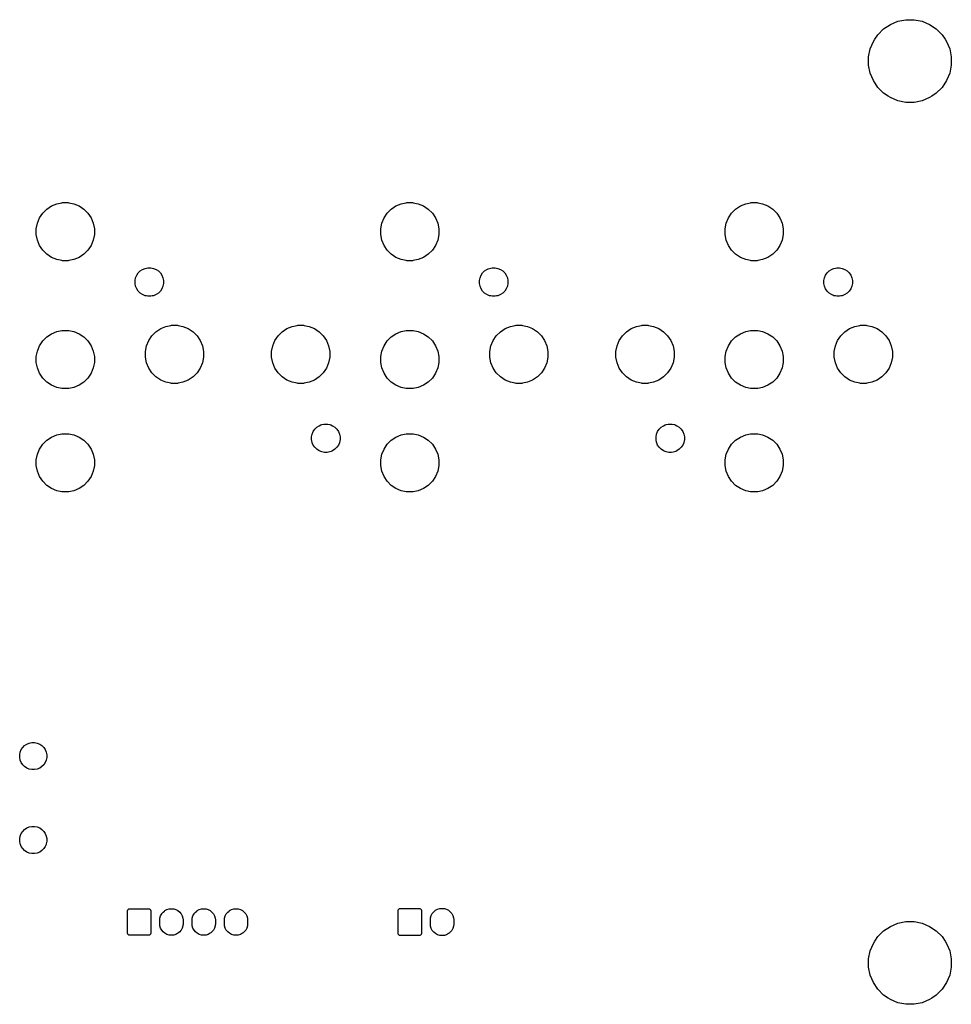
# Model space of a CAD drawing. Extents: x 0 to 140, y -76 to 0.
# Tile 3 of 3: x 68 to 140, y -76 to 0. Entities that reach past the tile are written whole.
import ezdxf

# ---------------------------------------------------------------- set-up
doc = ezdxf.new("R2010")
doc.units = 0
doc.header["$MEASUREMENT"] = 0
doc.layers.add('BLACK', color=7, linetype='CONTINUOUS')

msp = doc.modelspace()

# ---------------------------------------------------------------- linework, layer by layer
at = {"layer": 'BLACK', "linetype": 'CONTINUOUS'}
for p, q in [((135.592, -0.09797), (136.21, 0.025)), ((136.21, 0.025), (136.84, 0.025)), ((136.84, 0.025), (137.458, -0.09797)), ((134.039, -1.13512), (134.485, -0.6894)), ((134.485, -0.6894), (135.009, -0.3392)), ((135.009, -0.3392), (135.592, -0.09797)), ((135.009, -0.3392), (135.009, -0.3392)), ((137.458, -0.09797), (138.041, -0.3392)), ((138.041, -0.3392), (138.041, -0.3392)), ((138.041, -0.3392), (138.565, -0.6894)), ((138.565, -0.6894), (139.011, -1.13512)), ((133.689, -1.65923), (133.805, -1.48532)), ((133.805, -1.48532), (134.039, -1.13512)), ((139.011, -1.13512), (139.245, -1.48532)), ((139.245, -1.48532), (139.361, -1.65923)), ((133.325, -2.85983), (133.448, -2.2416)), ((133.448, -2.2416), (133.689, -1.65923)), ((139.361, -1.65923), (139.602, -2.2416)), ((139.602, -2.2416), (139.725, -2.85983)), ((133.325, -3.49017), (133.325, -2.85983)), ((139.725, -2.85983), (139.725, -3.49017)), ((133.448, -4.1084), (133.325, -3.49017)), ((139.725, -3.49017), (139.602, -4.1084)), ((133.689, -4.69077), (133.448, -4.1084)), ((139.602, -4.1084), (139.361, -4.69077)), ((134.039, -5.21488), (133.689, -4.69077)), ((133.689, -4.69077), (133.689, -4.69077)), ((134.485, -5.6606), (134.039, -5.21488)), ((139.011, -5.21488), (138.565, -5.6606)), ((139.361, -4.69077), (139.011, -5.21488)), ((139.361, -4.69077), (139.361, -4.69077)), ((134.835, -5.8946), (134.485, -5.6606)), ((135.009, -6.0108), (134.835, -5.8946)), ((135.592, -6.25203), (135.009, -6.0108)), ((138.041, -6.0108), (137.458, -6.25203)), ((138.215, -5.8946), (138.041, -6.0108)), ((138.565, -5.6606), (138.215, -5.8946)), ((136.21, -6.375), (135.592, -6.25203)), ((136.84, -6.375), (136.21, -6.375)), ((137.458, -6.25203), (136.84, -6.375)), ((69.6851, -14.6415), (70.0538, -14.3952)), ((70.0538, -14.3952), (70.4634, -14.2255)), ((70.4634, -14.2255), (70.8441, -14.1498)), ((70.8441, -14.1498), (70.8983, -14.139)), ((70.8983, -14.139), (71.3417, -14.139)), ((71.3417, -14.139), (71.3959, -14.1498)), ((71.3959, -14.1498), (71.7766, -14.2255)), ((71.7766, -14.2255), (72.1862, -14.3952)), ((72.1862, -14.3952), (72.5549, -14.6415)), ((96.3551, -14.6415), (96.7238, -14.3952)), ((96.7238, -14.3952), (97.1334, -14.2255)), ((97.1334, -14.2255), (97.5141, -14.1498)), ((97.5141, -14.1498), (97.5683, -14.139)), ((97.5683, -14.139), (98.0117, -14.139)), ((98.0117, -14.139), (98.0659, -14.1498)), ((98.0659, -14.1498), (98.4466, -14.2255)), ((98.4466, -14.2255), (98.8562, -14.3952)), ((98.8562, -14.3952), (99.2249, -14.6415)), ((123.025, -14.6415), (123.394, -14.3952)), ((123.394, -14.3952), (123.803, -14.2255)), ((123.803, -14.2255), (124.184, -14.1498)), ((124.184, -14.1498), (124.238, -14.139)), ((124.238, -14.139), (124.682, -14.139)), ((124.682, -14.139), (124.736, -14.1498)), ((124.736, -14.1498), (125.117, -14.2255)), ((125.117, -14.2255), (125.526, -14.3952)), ((125.526, -14.3952), (125.895, -14.6415)), ((69.1252, -15.3238), (69.3715, -14.9551)), ((69.3715, -14.9551), (69.6851, -14.6415)), ((72.5549, -14.6415), (72.8685, -14.9551)), ((72.8685, -14.9551), (73.1148, -15.3238)), ((95.7952, -15.3238), (96.0415, -14.9551)), ((96.0415, -14.9551), (96.3551, -14.6415)), ((99.2249, -14.6415), (99.5385, -14.9551)), ((99.5385, -14.9551), (99.7848, -15.3238)), ((122.465, -15.3238), (122.712, -14.9551)), ((122.712, -14.9551), (123.025, -14.6415)), ((125.895, -14.6415), (126.208, -14.9551)), ((126.208, -14.9551), (126.455, -15.3238)), ((68.869, -16.1683), (68.9555, -15.7334)), ((68.9555, -15.7334), (69.1252, -15.3238)), ((73.1148, -15.3238), (73.2845, -15.7334)), ((73.2845, -15.7334), (73.371, -16.1683)), ((95.539, -16.1683), (95.6255, -15.7334)), ((95.6255, -15.7334), (95.7952, -15.3238)), ((99.7848, -15.3238), (99.9545, -15.7334)), ((99.9545, -15.7334), (100.041, -16.1683)), ((122.209, -16.1683), (122.296, -15.7334)), ((122.296, -15.7334), (122.465, -15.3238)), ((126.455, -15.3238), (126.624, -15.7334)), ((126.624, -15.7334), (126.711, -16.1683)), ((68.869, -16.6117), (68.869, -16.1683)), ((68.9555, -17.0466), (68.869, -16.6117)), ((73.371, -16.6117), (73.2845, -17.0466)), ((73.371, -16.1683), (73.371, -16.6117)), ((95.539, -16.6117), (95.539, -16.1683)), ((95.6255, -17.0466), (95.539, -16.6117)), ((100.041, -16.6117), (99.9545, -17.0466)), ((100.041, -16.1683), (100.041, -16.6117)), ((122.209, -16.6117), (122.209, -16.1683)), ((122.296, -17.0466), (122.209, -16.6117)), ((126.711, -16.6117), (126.624, -17.0466)), ((126.711, -16.1683), (126.711, -16.6117)), ((69.1252, -17.4562), (68.9555, -17.0466)), ((69.3715, -17.8249), (69.1252, -17.4562)), ((73.1148, -17.4562), (72.8685, -17.8249)), ((73.2845, -17.0466), (73.1148, -17.4562)), ((95.7952, -17.4562), (95.6255, -17.0466)), ((96.0415, -17.8249), (95.7952, -17.4562)), ((99.7848, -17.4562), (99.5385, -17.8249)), ((99.9545, -17.0466), (99.7848, -17.4562)), ((122.465, -17.4562), (122.296, -17.0466)), ((122.712, -17.8249), (122.465, -17.4562)), ((126.455, -17.4562), (126.208, -17.8249)), ((126.624, -17.0466), (126.455, -17.4562)), ((69.6851, -18.1385), (69.3715, -17.8249)), ((70.0538, -18.3848), (69.6851, -18.1385)), ((72.5549, -18.1385), (72.1862, -18.3848)), ((72.8685, -17.8249), (72.5549, -18.1385)), ((96.3551, -18.1385), (96.0415, -17.8249)), ((96.7238, -18.3848), (96.3551, -18.1385)), ((99.2249, -18.1385), (98.8562, -18.3848)), ((99.5385, -17.8249), (99.2249, -18.1385)), ((123.025, -18.1385), (122.712, -17.8249)), ((123.394, -18.3848), (123.025, -18.1385)), ((125.895, -18.1385), (125.526, -18.3848)), ((126.208, -17.8249), (125.895, -18.1385)), ((70.4634, -18.5545), (70.0538, -18.3848)), ((70.8441, -18.6302), (70.4634, -18.5545)), ((70.8983, -18.641), (70.8441, -18.6302)), ((71.3417, -18.641), (70.8983, -18.641)), ((71.3959, -18.6302), (71.3417, -18.641)), ((71.7766, -18.5545), (71.3959, -18.6302)), ((72.1862, -18.3848), (71.7766, -18.5545)), ((97.1334, -18.5545), (96.7238, -18.3848)), ((97.5141, -18.6302), (97.1334, -18.5545)), ((97.5683, -18.641), (97.5141, -18.6302)), ((98.0117, -18.641), (97.5683, -18.641)), ((98.0659, -18.6302), (98.0117, -18.641)), ((98.4466, -18.5545), (98.0659, -18.6302)), ((98.8562, -18.3848), (98.4466, -18.5545)), ((123.803, -18.5545), (123.394, -18.3848)), ((124.184, -18.6302), (123.803, -18.5545)), ((124.238, -18.641), (124.184, -18.6302)), ((124.682, -18.641), (124.238, -18.641)), ((124.736, -18.6302), (124.682, -18.641)), ((125.117, -18.5545), (124.736, -18.6302)), ((125.526, -18.3848), (125.117, -18.5545)), ((76.5613, -19.9689), (76.6443, -19.7685)), ((76.6443, -19.7685), (76.7648, -19.5882)), ((76.7648, -19.5882), (76.9182, -19.4348)), ((76.9182, -19.4348), (77.0985, -19.3143)), ((77.0985, -19.3143), (77.2989, -19.2313)), ((77.2989, -19.2313), (77.4052, -19.2102)), ((77.4052, -19.2102), (77.5116, -19.189)), ((77.5116, -19.189), (77.7284, -19.189)), ((77.7284, -19.189), (77.8348, -19.2102)), ((77.8348, -19.2102), (77.9411, -19.2313)), ((77.9411, -19.2313), (78.1415, -19.3143)), ((78.1415, -19.3143), (78.3218, -19.4348)), ((78.3218, -19.4348), (78.4752, -19.5882)), ((78.4752, -19.5882), (78.5957, -19.7685)), ((78.5957, -19.7685), (78.6787, -19.9689)), ((103.231, -19.9689), (103.314, -19.7685)), ((103.314, -19.7685), (103.435, -19.5882)), ((103.435, -19.5882), (103.588, -19.4348)), ((103.588, -19.4348), (103.768, -19.3143)), ((103.768, -19.3143), (103.869, -19.2728)), ((103.869, -19.2728), (103.969, -19.2313)), ((103.969, -19.2313), (104.075, -19.2102)), ((104.075, -19.2102), (104.182, -19.189)), ((104.182, -19.189), (104.398, -19.189)), ((104.398, -19.189), (104.505, -19.2102)), ((104.505, -19.2102), (104.611, -19.2313)), ((104.611, -19.2313), (104.812, -19.3143)), ((104.812, -19.3143), (104.992, -19.4348)), ((104.992, -19.4348), (105.145, -19.5882)), ((105.145, -19.5882), (105.266, -19.7685)), ((105.266, -19.7685), (105.349, -19.9689)), ((129.901, -19.9689), (129.984, -19.7685)), ((129.984, -19.7685), (130.105, -19.5882)), ((130.105, -19.5882), (130.258, -19.4348)), ((130.258, -19.4348), (130.438, -19.3143)), ((130.438, -19.3143), (130.539, -19.2728)), ((130.539, -19.2728), (130.639, -19.2313)), ((130.639, -19.2313), (130.745, -19.2102)), ((130.745, -19.2102), (130.852, -19.189)), ((130.852, -19.189), (131.068, -19.189)), ((131.068, -19.189), (131.175, -19.2102)), ((131.175, -19.2102), (131.281, -19.2313)), ((131.281, -19.2313), (131.482, -19.3143)), ((131.482, -19.3143), (131.662, -19.4348)), ((131.662, -19.4348), (131.815, -19.5882)), ((131.815, -19.5882), (131.936, -19.7685)), ((131.936, -19.7685), (132.019, -19.9689)), ((76.519, -20.1816), (76.5613, -19.9689)), ((76.519, -20.3984), (76.519, -20.1816)), ((76.5613, -20.6111), (76.519, -20.3984)), ((78.6787, -19.9689), (78.721, -20.1816)), ((78.721, -20.3984), (78.6787, -20.6111)), ((78.721, -20.1816), (78.721, -20.3984)), ((103.189, -20.1816), (103.231, -19.9689)), ((103.189, -20.3984), (103.189, -20.1816)), ((103.231, -20.6111), (103.189, -20.3984)), ((105.349, -19.9689), (105.391, -20.1816)), ((105.391, -20.3984), (105.349, -20.6111)), ((105.391, -20.1816), (105.391, -20.3984)), ((129.859, -20.1816), (129.901, -19.9689)), ((129.859, -20.3984), (129.859, -20.1816)), ((129.901, -20.6111), (129.859, -20.3984)), ((132.019, -19.9689), (132.061, -20.1816)), ((132.061, -20.3984), (132.019, -20.6111)), ((132.061, -20.1816), (132.061, -20.3984)), ((76.6443, -20.8115), (76.5613, -20.6111)), ((76.7648, -20.9918), (76.6443, -20.8115)), ((76.9182, -21.1452), (76.7648, -20.9918)), ((77.0985, -21.2657), (76.9182, -21.1452)), ((77.1987, -21.3072), (77.0985, -21.2657)), ((77.2989, -21.3487), (77.1987, -21.3072)), ((77.4052, -21.3698), (77.2989, -21.3487)), ((77.9411, -21.3487), (77.8348, -21.3698)), ((78.0413, -21.3072), (77.9411, -21.3487)), ((78.1415, -21.2657), (78.0413, -21.3072)), ((78.3218, -21.1452), (78.1415, -21.2657)), ((78.4752, -20.9918), (78.3218, -21.1452)), ((78.5957, -20.8115), (78.4752, -20.9918)), ((78.6787, -20.6111), (78.5957, -20.8115)), ((103.314, -20.8115), (103.231, -20.6111)), ((103.435, -20.9918), (103.314, -20.8115)), ((103.588, -21.1452), (103.435, -20.9918)), ((103.768, -21.2657), (103.588, -21.1452)), ((103.869, -21.3072), (103.768, -21.2657)), ((103.969, -21.3487), (103.869, -21.3072)), ((104.075, -21.3698), (103.969, -21.3487)), ((104.611, -21.3487), (104.505, -21.3698)), ((104.812, -21.2657), (104.611, -21.3487)), ((104.992, -21.1452), (104.812, -21.2657)), ((105.145, -20.9918), (104.992, -21.1452)), ((105.266, -20.8115), (105.145, -20.9918)), ((105.349, -20.6111), (105.266, -20.8115)), ((129.984, -20.8115), (129.901, -20.6111)), ((130.105, -20.9918), (129.984, -20.8115)), ((130.258, -21.1452), (130.105, -20.9918)), ((130.438, -21.2657), (130.258, -21.1452)), ((130.539, -21.3072), (130.438, -21.2657)), ((130.639, -21.3487), (130.539, -21.3072)), ((130.745, -21.3698), (130.639, -21.3487)), ((131.281, -21.3487), (131.175, -21.3698)), ((131.482, -21.2657), (131.281, -21.3487)), ((131.662, -21.1452), (131.482, -21.2657)), ((131.815, -20.9918), (131.662, -21.1452)), ((131.936, -20.8115), (131.815, -20.9918)), ((132.019, -20.6111), (131.936, -20.8115)), ((77.5116, -21.391), (77.4052, -21.3698)), ((77.7284, -21.391), (77.5116, -21.391)), ((77.8348, -21.3698), (77.7284, -21.391)), ((104.182, -21.391), (104.075, -21.3698)), ((104.398, -21.391), (104.182, -21.391)), ((104.505, -21.3698), (104.398, -21.391)), ((130.852, -21.391), (130.745, -21.3698)), ((131.068, -21.391), (130.852, -21.391)), ((131.175, -21.3698), (131.068, -21.391)), ((69.6851, -24.5415), (70.0538, -24.2952)), ((70.0538, -24.2952), (70.4634, -24.1255)), ((70.4634, -24.1255), (70.8441, -24.0498)), ((70.8441, -24.0498), (70.8983, -24.039)), ((70.8983, -24.039), (71.3417, -24.039)), ((71.3417, -24.039), (71.3959, -24.0498)), ((71.3959, -24.0498), (71.7766, -24.1255)), ((71.7766, -24.1255), (72.1862, -24.2952)), ((72.1862, -24.2952), (72.5549, -24.5415)), ((77.8215, -24.4551), (78.1351, -24.1415)), ((78.1351, -24.1415), (78.5038, -23.8952)), ((78.5038, -23.8952), (78.9134, -23.7255)), ((78.9134, -23.7255), (79.2941, -23.6498)), ((79.2941, -23.6498), (79.3483, -23.639)), ((79.3483, -23.639), (79.7917, -23.639)), ((79.7917, -23.639), (79.8459, -23.6498)), ((79.8459, -23.6498), (80.2266, -23.7255)), ((80.2266, -23.7255), (80.6362, -23.8952)), ((80.6362, -23.8952), (81.0049, -24.1415)), ((81.0049, -24.1415), (81.3185, -24.4551)), ((87.5915, -24.4551), (87.9051, -24.1415)), ((87.9051, -24.1415), (88.2738, -23.8952)), ((88.2738, -23.8952), (88.6834, -23.7255)), ((88.6834, -23.7255), (89.0641, -23.6498)), ((89.0641, -23.6498), (89.1183, -23.639)), ((89.1183, -23.639), (89.5617, -23.639)), ((89.5617, -23.639), (89.6159, -23.6498)), ((89.6159, -23.6498), (89.9966, -23.7255)), ((89.9966, -23.7255), (90.4062, -23.8952)), ((90.4062, -23.8952), (90.7749, -24.1415)), ((90.7749, -24.1415), (91.0885, -24.4551)), ((96.3551, -24.5415), (96.7238, -24.2952)), ((96.7238, -24.2952), (97.1334, -24.1255)), ((97.1334, -24.1255), (97.5141, -24.0498)), ((97.5141, -24.0498), (97.5683, -24.039)), ((97.5683, -24.039), (98.0117, -24.039)), ((98.0117, -24.039), (98.0659, -24.0498)), ((98.0659, -24.0498), (98.4466, -24.1255)), ((98.4466, -24.1255), (98.8562, -24.2952)), ((98.8562, -24.2952), (99.2249, -24.5415)), ((104.492, -24.4551), (104.805, -24.1415)), ((104.805, -24.1415), (105.174, -23.8952)), ((105.174, -23.8952), (105.583, -23.7255)), ((105.583, -23.7255), (105.964, -23.6498)), ((105.964, -23.6498), (106.018, -23.639)), ((106.018, -23.639), (106.462, -23.639)), ((106.462, -23.639), (106.516, -23.6498)), ((106.516, -23.6498), (106.897, -23.7255)), ((106.897, -23.7255), (107.306, -23.8952)), ((107.306, -23.8952), (107.675, -24.1415)), ((107.675, -24.1415), (107.988, -24.4551)), ((114.262, -24.4551), (114.575, -24.1415)), ((114.575, -24.1415), (114.944, -23.8952)), ((114.944, -23.8952), (115.353, -23.7255)), ((115.353, -23.7255), (115.734, -23.6498)), ((115.734, -23.6498), (115.788, -23.639)), ((115.788, -23.639), (116.232, -23.639)), ((116.232, -23.639), (116.286, -23.6498)), ((116.286, -23.6498), (116.667, -23.7255)), ((116.667, -23.7255), (117.076, -23.8952)), ((117.076, -23.8952), (117.445, -24.1415)), ((117.445, -24.1415), (117.758, -24.4551)), ((123.025, -24.5415), (123.394, -24.2952)), ((123.394, -24.2952), (123.803, -24.1255)), ((123.803, -24.1255), (124.184, -24.0498)), ((124.184, -24.0498), (124.238, -24.039)), ((124.238, -24.039), (124.682, -24.039)), ((124.682, -24.039), (124.736, -24.0498)), ((124.736, -24.0498), (125.117, -24.1255)), ((125.117, -24.1255), (125.526, -24.2952)), ((125.526, -24.2952), (125.895, -24.5415)), ((131.162, -24.4551), (131.475, -24.1415)), ((131.475, -24.1415), (131.844, -23.8952)), ((131.844, -23.8952), (132.253, -23.7255)), ((132.253, -23.7255), (132.634, -23.6498)), ((132.634, -23.6498), (132.688, -23.639)), ((132.688, -23.639), (133.132, -23.639)), ((133.132, -23.639), (133.186, -23.6498)), ((133.186, -23.6498), (133.567, -23.7255)), ((133.567, -23.7255), (133.976, -23.8952)), ((133.976, -23.8952), (134.345, -24.1415)), ((134.345, -24.1415), (134.658, -24.4551)), ((69.1252, -25.2238), (69.3715, -24.8551)), ((69.3715, -24.8551), (69.6851, -24.5415)), ((72.5549, -24.5415), (72.8685, -24.8551)), ((72.8685, -24.8551), (73.1148, -25.2238)), ((77.4055, -25.2334), (77.5752, -24.8238)), ((77.5752, -24.8238), (77.8215, -24.4551)), ((81.3185, -24.4551), (81.5648, -24.8238)), ((81.5648, -24.8238), (81.7345, -25.2334)), ((87.1755, -25.2334), (87.3452, -24.8238)), ((87.3452, -24.8238), (87.5915, -24.4551)), ((91.0885, -24.4551), (91.3348, -24.8238)), ((91.3348, -24.8238), (91.5045, -25.2334)), ((95.7952, -25.2238), (96.0415, -24.8551)), ((96.0415, -24.8551), (96.3551, -24.5415)), ((99.2249, -24.5415), (99.5385, -24.8551)), ((99.5385, -24.8551), (99.7848, -25.2238)), ((104.076, -25.2334), (104.245, -24.8238)), ((104.245, -24.8238), (104.492, -24.4551)), ((107.988, -24.4551), (108.235, -24.8238)), ((108.235, -24.8238), (108.404, -25.2334)), ((113.846, -25.2334), (114.015, -24.8238)), ((114.015, -24.8238), (114.262, -24.4551)), ((117.758, -24.4551), (118.005, -24.8238)), ((118.005, -24.8238), (118.174, -25.2334)), ((122.465, -25.2238), (122.712, -24.8551)), ((122.712, -24.8551), (123.025, -24.5415)), ((125.895, -24.5415), (126.208, -24.8551)), ((126.208, -24.8551), (126.455, -25.2238)), ((130.746, -25.2334), (130.915, -24.8238)), ((130.915, -24.8238), (131.162, -24.4551)), ((134.658, -24.4551), (134.905, -24.8238)), ((134.905, -24.8238), (135.074, -25.2334)), ((68.869, -26.0683), (68.9555, -25.6334)), ((68.9555, -25.6334), (69.1252, -25.2238)), ((73.1148, -25.2238), (73.2845, -25.6334)), ((73.2845, -25.6334), (73.371, -26.0683)), ((77.319, -25.6683), (77.4055, -25.2334)), ((77.319, -26.1117), (77.319, -25.6683)), ((81.7345, -25.2334), (81.821, -25.6683)), ((81.821, -25.6683), (81.821, -26.1117)), ((87.089, -25.6683), (87.1755, -25.2334)), ((87.089, -26.1117), (87.089, -25.6683)), ((91.5045, -25.2334), (91.591, -25.6683)), ((91.591, -25.6683), (91.591, -26.1117)), ((95.539, -26.0683), (95.6255, -25.6334)), ((95.6255, -25.6334), (95.7952, -25.2238)), ((99.7848, -25.2238), (99.9545, -25.6334)), ((99.9545, -25.6334), (100.041, -26.0683)), ((103.989, -25.6683), (104.076, -25.2334)), ((103.989, -26.1117), (103.989, -25.6683)), ((108.404, -25.2334), (108.491, -25.6683)), ((108.491, -25.6683), (108.491, -26.1117)), ((113.759, -25.6683), (113.846, -25.2334)), ((113.759, -26.1117), (113.759, -25.6683)), ((118.174, -25.2334), (118.261, -25.6683)), ((118.261, -25.6683), (118.261, -26.1117)), ((122.209, -26.0683), (122.296, -25.6334)), ((122.296, -25.6334), (122.465, -25.2238)), ((126.455, -25.2238), (126.624, -25.6334)), ((126.624, -25.6334), (126.711, -26.0683)), ((130.659, -25.6683), (130.746, -25.2334)), ((130.659, -26.1117), (130.659, -25.6683)), ((135.074, -25.2334), (135.161, -25.6683)), ((135.161, -25.6683), (135.161, -26.1117)), ((68.869, -26.5117), (68.869, -26.0683)), ((68.9555, -26.9466), (68.869, -26.5117)), ((73.371, -26.5117), (73.2845, -26.9466)), ((73.371, -26.0683), (73.371, -26.5117)), ((77.4055, -26.5466), (77.319, -26.1117)), ((77.5752, -26.9562), (77.4055, -26.5466)), ((81.7345, -26.5466), (81.5648, -26.9562)), ((81.821, -26.1117), (81.7345, -26.5466)), ((87.1755, -26.5466), (87.089, -26.1117)), ((87.3452, -26.9562), (87.1755, -26.5466)), ((91.5045, -26.5466), (91.3348, -26.9562)), ((91.591, -26.1117), (91.5045, -26.5466)), ((95.539, -26.5117), (95.539, -26.0683)), ((95.6255, -26.9466), (95.539, -26.5117)), ((100.041, -26.5117), (99.9545, -26.9466)), ((100.041, -26.0683), (100.041, -26.5117)), ((104.076, -26.5466), (103.989, -26.1117)), ((104.245, -26.9562), (104.076, -26.5466)), ((108.404, -26.5466), (108.235, -26.9562)), ((108.491, -26.1117), (108.404, -26.5466)), ((113.846, -26.5466), (113.759, -26.1117)), ((114.015, -26.9562), (113.846, -26.5466)), ((118.174, -26.5466), (118.005, -26.9562)), ((118.261, -26.1117), (118.174, -26.5466)), ((122.209, -26.5117), (122.209, -26.0683)), ((122.296, -26.9466), (122.209, -26.5117)), ((126.711, -26.5117), (126.624, -26.9466)), ((126.711, -26.0683), (126.711, -26.5117)), ((130.746, -26.5466), (130.659, -26.1117)), ((130.915, -26.9562), (130.746, -26.5466)), ((135.074, -26.5466), (134.905, -26.9562)), ((135.161, -26.1117), (135.074, -26.5466)), ((69.1252, -27.3562), (68.9555, -26.9466)), ((69.3715, -27.7249), (69.1252, -27.3562)), ((73.1148, -27.3562), (72.8685, -27.7249)), ((73.2845, -26.9466), (73.1148, -27.3562)), ((77.8215, -27.3249), (77.5752, -26.9562)), ((78.1351, -27.6385), (77.8215, -27.3249)), ((81.3185, -27.3249), (81.0049, -27.6385)), ((81.5648, -26.9562), (81.3185, -27.3249)), ((87.5915, -27.3249), (87.3452, -26.9562)), ((87.9051, -27.6385), (87.5915, -27.3249)), ((91.0885, -27.3249), (90.7749, -27.6385)), ((91.3348, -26.9562), (91.0885, -27.3249)), ((95.7952, -27.3562), (95.6255, -26.9466)), ((96.0415, -27.7249), (95.7952, -27.3562)), ((99.7848, -27.3562), (99.5385, -27.7249)), ((99.9545, -26.9466), (99.7848, -27.3562)), ((104.492, -27.3249), (104.245, -26.9562)), ((104.805, -27.6385), (104.492, -27.3249)), ((107.988, -27.3249), (107.675, -27.6385)), ((108.235, -26.9562), (107.988, -27.3249)), ((114.262, -27.3249), (114.015, -26.9562)), ((114.575, -27.6385), (114.262, -27.3249)), ((117.758, -27.3249), (117.445, -27.6385)), ((118.005, -26.9562), (117.758, -27.3249)), ((122.465, -27.3562), (122.296, -26.9466)), ((122.712, -27.7249), (122.465, -27.3562)), ((126.455, -27.3562), (126.208, -27.7249)), ((126.624, -26.9466), (126.455, -27.3562)), ((131.162, -27.3249), (130.915, -26.9562)), ((131.475, -27.6385), (131.162, -27.3249)), ((134.658, -27.3249), (134.345, -27.6385)), ((134.905, -26.9562), (134.658, -27.3249)), ((69.6851, -28.0385), (69.3715, -27.7249)), ((70.0538, -28.2848), (69.6851, -28.0385)), ((72.5549, -28.0385), (72.1862, -28.2848)), ((72.8685, -27.7249), (72.5549, -28.0385)), ((78.5038, -27.8848), (78.1351, -27.6385)), ((78.9134, -28.0545), (78.5038, -27.8848)), ((79.2941, -28.1302), (78.9134, -28.0545)), ((79.3483, -28.141), (79.2941, -28.1302)), ((79.7917, -28.141), (79.3483, -28.141)), ((79.8459, -28.1302), (79.7917, -28.141)), ((80.2266, -28.0545), (79.8459, -28.1302)), ((80.6362, -27.8848), (80.2266, -28.0545)), ((81.0049, -27.6385), (80.6362, -27.8848)), ((88.2738, -27.8848), (87.9051, -27.6385)), ((88.6834, -28.0545), (88.2738, -27.8848)), ((89.0641, -28.1302), (88.6834, -28.0545)), ((89.1183, -28.141), (89.0641, -28.1302)), ((89.5617, -28.141), (89.1183, -28.141)), ((89.6159, -28.1302), (89.5617, -28.141)), ((89.9966, -28.0545), (89.6159, -28.1302)), ((90.4062, -27.8848), (89.9966, -28.0545)), ((90.7749, -27.6385), (90.4062, -27.8848)), ((96.3551, -28.0385), (96.0415, -27.7249)), ((96.7238, -28.2848), (96.3551, -28.0385)), ((99.2249, -28.0385), (98.8562, -28.2848)), ((99.5385, -27.7249), (99.2249, -28.0385)), ((105.174, -27.8848), (104.805, -27.6385)), ((105.583, -28.0545), (105.174, -27.8848)), ((105.964, -28.1302), (105.583, -28.0545)), ((106.018, -28.141), (105.964, -28.1302)), ((106.462, -28.141), (106.018, -28.141)), ((106.516, -28.1302), (106.462, -28.141)), ((106.897, -28.0545), (106.516, -28.1302)), ((107.306, -27.8848), (106.897, -28.0545)), ((107.675, -27.6385), (107.306, -27.8848)), ((114.944, -27.8848), (114.575, -27.6385)), ((115.353, -28.0545), (114.944, -27.8848)), ((115.734, -28.1302), (115.353, -28.0545)), ((115.788, -28.141), (115.734, -28.1302)), ((116.232, -28.141), (115.788, -28.141)), ((116.286, -28.1302), (116.232, -28.141)), ((116.667, -28.0545), (116.286, -28.1302)), ((117.076, -27.8848), (116.667, -28.0545)), ((117.445, -27.6385), (117.076, -27.8848)), ((123.025, -28.0385), (122.712, -27.7249)), ((123.394, -28.2848), (123.025, -28.0385)), ((125.895, -28.0385), (125.526, -28.2848)), ((126.208, -27.7249), (125.895, -28.0385)), ((131.844, -27.8848), (131.475, -27.6385)), ((132.253, -28.0545), (131.844, -27.8848)), ((132.634, -28.1302), (132.253, -28.0545)), ((132.688, -28.141), (132.634, -28.1302)), ((133.132, -28.141), (132.688, -28.141)), ((133.186, -28.1302), (133.132, -28.141)), ((133.567, -28.0545), (133.186, -28.1302)), ((133.976, -27.8848), (133.567, -28.0545)), ((134.345, -27.6385), (133.976, -27.8848)), ((70.4634, -28.4545), (70.0538, -28.2848)), ((70.8441, -28.5302), (70.4634, -28.4545)), ((70.8983, -28.541), (70.8441, -28.5302)), ((71.3417, -28.541), (70.8983, -28.541)), ((71.3959, -28.5302), (71.3417, -28.541)), ((71.7766, -28.4545), (71.3959, -28.5302)), ((72.1862, -28.2848), (71.7766, -28.4545)), ((97.1334, -28.4545), (96.7238, -28.2848)), ((97.5141, -28.5302), (97.1334, -28.4545)), ((97.5683, -28.541), (97.5141, -28.5302)), ((98.0117, -28.541), (97.5683, -28.541)), ((98.0659, -28.5302), (98.0117, -28.541)), ((98.4466, -28.4545), (98.0659, -28.5302)), ((98.8562, -28.2848), (98.4466, -28.4545)), ((123.803, -28.4545), (123.394, -28.2848)), ((124.184, -28.5302), (123.803, -28.4545)), ((124.238, -28.541), (124.184, -28.5302)), ((124.682, -28.541), (124.238, -28.541)), ((124.736, -28.5302), (124.682, -28.541)), ((125.117, -28.4545), (124.736, -28.5302)), ((125.526, -28.2848), (125.117, -28.4545)), ((90.2313, -32.0688), (90.3143, -31.8685)), ((90.3143, -31.8685), (90.4348, -31.6882)), ((90.3143, -31.8685), (90.3143, -31.8685)), ((90.4348, -31.6882), (90.5882, -31.5348)), ((90.5882, -31.5348), (90.7685, -31.4143)), ((90.7685, -31.4143), (90.9011, -31.3594)), ((90.9011, -31.3594), (90.9688, -31.3313)), ((90.9688, -31.3313), (91.1318, -31.2989)), ((91.1318, -31.2989), (91.1816, -31.289)), ((91.1816, -31.289), (91.3984, -31.289)), ((91.3984, -31.289), (91.4482, -31.2989)), ((91.4482, -31.2989), (91.6111, -31.3313)), ((91.6111, -31.3313), (91.6789, -31.3594)), ((91.6789, -31.3594), (91.8115, -31.4143)), ((91.8115, -31.4143), (91.9918, -31.5348)), ((91.9918, -31.5348), (92.1452, -31.6882)), ((92.1452, -31.6882), (92.2657, -31.8685)), ((92.2657, -31.8685), (92.2657, -31.8685)), ((92.2657, -31.8685), (92.3487, -32.0688)), ((116.901, -32.0688), (116.984, -31.8685)), ((116.984, -31.8685), (117.105, -31.6882)), ((116.984, -31.8685), (116.984, -31.8685)), ((117.105, -31.6882), (117.258, -31.5348)), ((117.258, -31.5348), (117.438, -31.4143)), ((117.438, -31.4143), (117.571, -31.3594)), ((117.571, -31.3594), (117.639, -31.3313)), ((117.639, -31.3313), (117.802, -31.2989)), ((117.802, -31.2989), (117.852, -31.289)), ((117.852, -31.289), (118.068, -31.289)), ((118.068, -31.289), (118.118, -31.2989)), ((118.118, -31.2989), (118.281, -31.3313)), ((118.281, -31.3313), (118.349, -31.3594)), ((118.349, -31.3594), (118.482, -31.4143)), ((118.482, -31.4143), (118.662, -31.5348)), ((118.662, -31.5348), (118.815, -31.6882)), ((118.815, -31.6882), (118.936, -31.8685)), ((118.936, -31.8685), (118.936, -31.8685)), ((118.936, -31.8685), (119.019, -32.0688)), ((69.3715, -32.8551), (69.6851, -32.5415)), ((69.6851, -32.5415), (70.0538, -32.2952)), ((70.0538, -32.2952), (70.4634, -32.1255)), ((70.4634, -32.1255), (70.8441, -32.0498)), ((70.8441, -32.0498), (70.8983, -32.039)), ((70.8983, -32.039), (71.3417, -32.039)), ((71.3417, -32.039), (71.3959, -32.0498)), ((71.3959, -32.0498), (71.7766, -32.1255)), ((71.7766, -32.1255), (72.1862, -32.2952)), ((72.1862, -32.2952), (72.5549, -32.5415)), ((72.5549, -32.5415), (72.8685, -32.8551)), ((90.189, -32.2816), (90.2313, -32.0688)), ((90.189, -32.4984), (90.189, -32.2816)), ((90.2313, -32.7111), (90.189, -32.4984)), ((90.2435, -32.7407), (90.2313, -32.7111)), ((90.3143, -32.9115), (90.2435, -32.7407)), ((92.3365, -32.7407), (92.2657, -32.9115)), ((92.3487, -32.7111), (92.3365, -32.7407)), ((92.3487, -32.0688), (92.391, -32.2816)), ((92.391, -32.4984), (92.3487, -32.7111)), ((92.391, -32.2816), (92.391, -32.4984)), ((96.0415, -32.8551), (96.3551, -32.5415)), ((96.3551, -32.5415), (96.7238, -32.2952)), ((96.7238, -32.2952), (97.1334, -32.1255)), ((97.1334, -32.1255), (97.5141, -32.0498)), ((97.5141, -32.0498), (97.5683, -32.039)), ((97.5683, -32.039), (98.0117, -32.039)), ((98.0117, -32.039), (98.0659, -32.0498)), ((98.0659, -32.0498), (98.4466, -32.1255)), ((98.4466, -32.1255), (98.8562, -32.2952)), ((98.8562, -32.2952), (99.2249, -32.5415)), ((99.2249, -32.5415), (99.5385, -32.8551)), ((116.859, -32.2816), (116.901, -32.0688)), ((116.859, -32.4984), (116.859, -32.2816)), ((116.901, -32.7111), (116.859, -32.4984)), ((116.914, -32.7407), (116.901, -32.7111)), ((116.984, -32.9115), (116.914, -32.7407)), ((119.006, -32.7407), (118.936, -32.9115)), ((119.019, -32.7111), (119.006, -32.7407)), ((119.019, -32.0688), (119.061, -32.2816)), ((119.061, -32.4984), (119.019, -32.7111)), ((119.061, -32.2816), (119.061, -32.4984)), ((122.712, -32.8551), (123.025, -32.5415)), ((123.025, -32.5415), (123.394, -32.2952)), ((123.394, -32.2952), (123.803, -32.1255)), ((123.803, -32.1255), (124.184, -32.0498)), ((124.184, -32.0498), (124.238, -32.039)), ((124.238, -32.039), (124.682, -32.039)), ((124.682, -32.039), (124.736, -32.0498)), ((124.736, -32.0498), (125.117, -32.1255)), ((125.117, -32.1255), (125.526, -32.2952)), ((125.526, -32.2952), (125.895, -32.5415)), ((125.895, -32.5415), (126.208, -32.8551)), ((68.9555, -33.6334), (69.1252, -33.2238)), ((69.1252, -33.2238), (69.3715, -32.8551)), ((72.8685, -32.8551), (73.1148, -33.2238)), ((73.1148, -33.2238), (73.2845, -33.6334)), ((90.4348, -33.0918), (90.3143, -32.9115)), ((90.5882, -33.2452), (90.4348, -33.0918)), ((90.7685, -33.3657), (90.5882, -33.2452)), ((90.9688, -33.4487), (90.7685, -33.3657)), ((91.0752, -33.4698), (90.9688, -33.4487)), ((91.1816, -33.491), (91.0752, -33.4698)), ((91.3984, -33.491), (91.1816, -33.491)), ((91.5048, -33.4698), (91.3984, -33.491)), ((91.6111, -33.4487), (91.5048, -33.4698)), ((91.7113, -33.4072), (91.6111, -33.4487)), ((91.8115, -33.3657), (91.7113, -33.4072)), ((91.9918, -33.2452), (91.8115, -33.3657)), ((92.1452, -33.0918), (91.9918, -33.2452)), ((92.2657, -32.9115), (92.1452, -33.0918)), ((95.6255, -33.6334), (95.7952, -33.2238)), ((95.7952, -33.2238), (96.0415, -32.8551)), ((99.5385, -32.8551), (99.7848, -33.2238)), ((99.7848, -33.2238), (99.9545, -33.6334)), ((117.105, -33.0918), (116.984, -32.9115)), ((117.258, -33.2452), (117.105, -33.0918)), ((117.438, -33.3657), (117.258, -33.2452)), ((117.639, -33.4487), (117.438, -33.3657)), ((117.745, -33.4698), (117.639, -33.4487)), ((117.852, -33.491), (117.745, -33.4698)), ((118.068, -33.491), (117.852, -33.491)), ((118.175, -33.4698), (118.068, -33.491)), ((118.281, -33.4487), (118.175, -33.4698)), ((118.381, -33.4072), (118.281, -33.4487)), ((118.482, -33.3657), (118.381, -33.4072)), ((118.662, -33.2452), (118.482, -33.3657)), ((118.815, -33.0918), (118.662, -33.2452)), ((118.936, -32.9115), (118.815, -33.0918)), ((122.296, -33.6334), (122.465, -33.2238)), ((122.465, -33.2238), (122.712, -32.8551)), ((126.208, -32.8551), (126.455, -33.2238)), ((126.455, -33.2238), (126.624, -33.6334)), ((68.869, -34.0683), (68.9555, -33.6334)), ((68.869, -34.5117), (68.869, -34.0683)), ((73.2845, -33.6334), (73.371, -34.0683)), ((73.371, -34.0683), (73.371, -34.5117)), ((95.539, -34.0683), (95.6255, -33.6334)), ((95.539, -34.5117), (95.539, -34.0683)), ((99.9545, -33.6334), (100.041, -34.0683)), ((100.041, -34.0683), (100.041, -34.5117)), ((122.209, -34.0683), (122.296, -33.6334)), ((122.209, -34.5117), (122.209, -34.0683)), ((126.624, -33.6334), (126.711, -34.0683)), ((126.711, -34.0683), (126.711, -34.5117)), ((68.9555, -34.9466), (68.869, -34.5117)), ((69.1252, -35.3562), (68.9555, -34.9466)), ((73.2845, -34.9466), (73.1148, -35.3562)), ((73.371, -34.5117), (73.2845, -34.9466)), ((95.6255, -34.9466), (95.539, -34.5117)), ((95.7952, -35.3562), (95.6255, -34.9466)), ((99.9545, -34.9466), (99.7848, -35.3562)), ((100.041, -34.5117), (99.9545, -34.9466)), ((122.296, -34.9466), (122.209, -34.5117)), ((122.465, -35.3562), (122.296, -34.9466)), ((126.624, -34.9466), (126.455, -35.3562)), ((126.711, -34.5117), (126.624, -34.9466)), ((69.3715, -35.7249), (69.1252, -35.3562)), ((69.6851, -36.0385), (69.3715, -35.7249)), ((72.8685, -35.7249), (72.5549, -36.0385)), ((73.1148, -35.3562), (72.8685, -35.7249)), ((96.0415, -35.7249), (95.7952, -35.3562)), ((96.3551, -36.0385), (96.0415, -35.7249)), ((99.5385, -35.7249), (99.2249, -36.0385)), ((99.7848, -35.3562), (99.5385, -35.7249)), ((122.712, -35.7249), (122.465, -35.3562)), ((123.025, -36.0385), (122.712, -35.7249)), ((126.208, -35.7249), (125.895, -36.0385)), ((126.455, -35.3562), (126.208, -35.7249)), ((70.0538, -36.2848), (69.6851, -36.0385)), ((70.4634, -36.4545), (70.0538, -36.2848)), ((70.8441, -36.5302), (70.4634, -36.4545)), ((70.8983, -36.541), (70.8441, -36.5302)), ((71.3417, -36.541), (70.8983, -36.541)), ((71.3959, -36.5302), (71.3417, -36.541)), ((71.7766, -36.4545), (71.3959, -36.5302)), ((72.1862, -36.2848), (71.7766, -36.4545)), ((72.5549, -36.0385), (72.1862, -36.2848)), ((96.7238, -36.2848), (96.3551, -36.0385)), ((97.1334, -36.4545), (96.7238, -36.2848)), ((97.5141, -36.5302), (97.1334, -36.4545)), ((97.5683, -36.541), (97.5141, -36.5302)), ((98.0117, -36.541), (97.5683, -36.541)), ((98.0659, -36.5302), (98.0117, -36.541)), ((98.4466, -36.4545), (98.0659, -36.5302)), ((98.8562, -36.2848), (98.4466, -36.4545)), ((99.2249, -36.0385), (98.8562, -36.2848)), ((123.394, -36.2848), (123.025, -36.0385)), ((123.803, -36.4545), (123.394, -36.2848)), ((124.184, -36.5302), (123.803, -36.4545)), ((124.238, -36.541), (124.184, -36.5302)), ((124.682, -36.541), (124.238, -36.541)), ((124.736, -36.5302), (124.682, -36.541)), ((125.117, -36.4545), (124.736, -36.5302)), ((125.526, -36.2848), (125.117, -36.4545)), ((125.895, -36.0385), (125.526, -36.2848)), ((67.7036, -56.5022), (67.8186, -56.33)), ((67.8186, -56.33), (67.965, -56.1836)), ((67.965, -56.1836), (68.1372, -56.0686)), ((68.1372, -56.0686), (68.3284, -55.9894)), ((68.1372, -56.0686), (68.1372, -56.0686)), ((68.3284, -55.9894), (68.5315, -55.949)), ((68.5315, -55.949), (68.7385, -55.949)), ((68.7385, -55.949), (68.9416, -55.9894)), ((68.9416, -55.9894), (69.1328, -56.0686)), ((69.1328, -56.0686), (69.1328, -56.0686)), ((69.1328, -56.0686), (69.305, -56.1836)), ((69.305, -56.1836), (69.4514, -56.33)), ((69.4514, -56.33), (69.5664, -56.5022)), ((67.584, -56.8965), (67.6244, -56.6934)), ((67.584, -57.1035), (67.584, -56.8965)), ((67.6244, -57.3066), (67.584, -57.1035)), ((67.6244, -56.6934), (67.7036, -56.5022)), ((69.5664, -56.5022), (69.6456, -56.6934)), ((69.6456, -56.6934), (69.686, -56.8965)), ((69.686, -57.1035), (69.6456, -57.3066)), ((69.686, -56.8965), (69.686, -57.1035)), ((67.7036, -57.4978), (67.6244, -57.3066)), ((67.8186, -57.67), (67.7036, -57.4978)), ((67.7036, -57.4978), (67.7036, -57.4978)), ((67.965, -57.8164), (67.8186, -57.67)), ((68.1372, -57.9314), (67.965, -57.8164)), ((68.3284, -58.0106), (68.1372, -57.9314)), ((68.1372, -57.9314), (68.1372, -57.9314)), ((68.1372, -57.9314), (68.1372, -57.9314)), ((69.1328, -57.9314), (68.9416, -58.0106)), ((69.305, -57.8164), (69.1328, -57.9314)), ((69.1328, -57.9314), (69.1328, -57.9314)), ((69.1328, -57.9314), (69.1328, -57.9314)), ((69.4514, -57.67), (69.305, -57.8164)), ((69.5664, -57.4978), (69.4514, -57.67)), ((69.6456, -57.3066), (69.5664, -57.4978)), ((69.5664, -57.4978), (69.5664, -57.4978)), ((68.5315, -58.051), (68.3284, -58.0106)), ((68.7385, -58.051), (68.5315, -58.051)), ((68.9416, -58.0106), (68.7385, -58.051)), ((68.1372, -62.5686), (68.3284, -62.4894)), ((68.3284, -62.4894), (68.5315, -62.449)), ((68.5315, -62.449), (68.7385, -62.449)), ((68.7385, -62.449), (68.9416, -62.4894)), ((68.9416, -62.4894), (69.1328, -62.5686)), ((67.584, -63.3965), (67.6244, -63.1934)), ((67.6244, -63.1934), (67.7036, -63.0022)), ((67.7036, -63.0022), (67.8186, -62.83)), ((67.8186, -62.83), (67.965, -62.6836)), ((67.965, -62.6836), (68.1372, -62.5686)), ((68.1372, -62.5686), (68.1372, -62.5686)), ((69.1328, -62.5686), (69.1328, -62.5686)), ((69.1328, -62.5686), (69.305, -62.6836)), ((69.305, -62.6836), (69.4514, -62.83)), ((69.4514, -62.83), (69.5664, -63.0022)), ((69.5664, -63.0022), (69.6456, -63.1934)), ((69.6456, -63.1934), (69.686, -63.3965)), ((67.584, -63.6035), (67.584, -63.3965)), ((67.6244, -63.8066), (67.584, -63.6035)), ((67.6449, -63.8561), (67.6244, -63.8066)), ((67.7036, -63.9978), (67.6449, -63.8561)), ((67.8186, -64.17), (67.7036, -63.9978)), ((69.5664, -63.9978), (69.4514, -64.17)), ((69.6251, -63.8561), (69.5664, -63.9978)), ((69.6456, -63.8066), (69.6251, -63.8561)), ((69.686, -63.6035), (69.6456, -63.8066)), ((69.686, -63.3965), (69.686, -63.6035)), ((67.965, -64.3164), (67.8186, -64.17)), ((68.1372, -64.4314), (67.965, -64.3164)), ((68.3284, -64.5106), (68.1372, -64.4314)), ((68.1372, -64.4314), (68.1372, -64.4314)), ((68.1372, -64.4314), (68.1372, -64.4314)), ((68.5315, -64.551), (68.3284, -64.5106)), ((68.7385, -64.551), (68.5315, -64.551)), ((68.9416, -64.5106), (68.7385, -64.551)), ((69.1328, -64.4314), (68.9416, -64.5106)), ((69.305, -64.3164), (69.1328, -64.4314)), ((69.1328, -64.4314), (69.1328, -64.4314)), ((69.1328, -64.4314), (69.1328, -64.4314)), ((69.4514, -64.17), (69.305, -64.3164)), ((75.934, -69.0069), (75.938, -68.9664)), ((75.934, -70.6931), (75.934, -69.0069)), ((75.938, -68.9664), (75.948, -68.9333)), ((75.948, -68.9333), (75.9643, -68.9029)), ((75.9643, -68.9029), (75.9862, -68.8762)), ((75.9862, -68.8762), (76.0129, -68.8543)), ((76.0129, -68.8543), (76.0433, -68.838)), ((76.0433, -68.838), (76.0764, -68.828)), ((76.0764, -68.828), (76.1169, -68.824)), ((76.1169, -68.824), (77.5531, -68.824)), ((77.5531, -68.824), (77.5936, -68.828)), ((77.5936, -68.828), (77.6267, -68.838)), ((77.6267, -68.838), (77.6571, -68.8543)), ((77.6571, -68.8543), (77.6838, -68.8762)), ((77.6838, -68.8762), (77.7057, -68.9029)), ((77.7057, -68.9029), (77.722, -68.9333)), ((77.722, -68.9333), (77.732, -68.9664)), ((77.732, -68.9664), (77.736, -69.0069)), ((77.736, -69.0069), (77.736, -70.6931)), ((78.447, -69.5484), (78.4986, -69.3785)), ((78.4986, -69.3785), (78.5822, -69.222)), ((78.5822, -69.222), (78.6027, -69.197)), ((78.6027, -69.197), (78.6948, -69.0848)), ((78.6948, -69.0848), (78.7963, -69.0016)), ((78.7963, -69.0016), (78.832, -68.9722)), ((78.832, -68.9722), (78.9885, -68.8886)), ((78.9885, -68.8886), (79.1584, -68.837)), ((79.1584, -68.837), (79.335, -68.8196)), ((79.335, -68.8196), (79.5116, -68.837)), ((79.5116, -68.837), (79.6815, -68.8886)), ((79.6815, -68.8886), (79.6815, -68.8886)), ((79.6815, -68.8886), (79.838, -68.9722)), ((79.838, -68.9722), (79.9752, -69.0848)), ((79.9752, -69.0848), (80.0584, -69.1863)), ((80.0584, -69.1863), (80.0878, -69.222)), ((80.0878, -69.222), (80.1714, -69.3785)), ((80.1714, -69.3785), (80.223, -69.5484)), ((80.947, -69.5484), (80.9986, -69.3785)), ((80.9986, -69.3785), (81.0822, -69.222)), ((81.0822, -69.222), (81.1027, -69.197)), ((81.1027, -69.197), (81.1948, -69.0848)), ((81.1948, -69.0848), (81.2963, -69.0016)), ((81.2963, -69.0016), (81.332, -68.9722)), ((81.332, -68.9722), (81.4885, -68.8886)), ((81.4885, -68.8886), (81.6584, -68.837)), ((81.6584, -68.837), (81.835, -68.8196)), ((81.835, -68.8196), (82.0116, -68.837)), ((82.0116, -68.837), (82.1815, -68.8886)), ((82.1815, -68.8886), (82.1815, -68.8886)), ((82.1815, -68.8886), (82.338, -68.9722)), ((82.338, -68.9722), (82.4752, -69.0848)), ((82.4752, -69.0848), (82.5584, -69.1863)), ((82.5584, -69.1863), (82.5878, -69.222)), ((82.5878, -69.222), (82.6714, -69.3785)), ((82.6714, -69.3785), (82.723, -69.5484)), ((83.447, -69.5484), (83.4986, -69.3785)), ((83.4986, -69.3785), (83.5822, -69.222)), ((83.5822, -69.222), (83.6027, -69.197)), ((83.6027, -69.197), (83.6948, -69.0848)), ((83.6948, -69.0848), (83.7963, -69.0016)), ((83.7963, -69.0016), (83.832, -68.9722)), ((83.832, -68.9722), (83.9885, -68.8886)), ((83.9885, -68.8886), (84.1584, -68.837)), ((84.1584, -68.837), (84.335, -68.8196)), ((84.335, -68.8196), (84.5116, -68.837)), ((84.5116, -68.837), (84.6815, -68.8886)), ((84.6815, -68.8886), (84.6815, -68.8886)), ((84.6815, -68.8886), (84.838, -68.9722)), ((84.838, -68.9722), (84.9752, -69.0848)), ((84.9752, -69.0848), (85.0584, -69.1863)), ((85.0584, -69.1863), (85.0878, -69.222)), ((85.0878, -69.222), (85.1714, -69.3785)), ((85.1714, -69.3785), (85.223, -69.5484)), ((96.889, -68.9819), (96.893, -68.9414)), ((96.889, -70.7181), (96.889, -68.9819)), ((96.893, -68.9414), (96.903, -68.9083)), ((96.903, -68.9083), (96.9193, -68.8779)), ((96.9193, -68.8779), (96.9412, -68.8512)), ((96.9412, -68.8512), (96.9679, -68.8293)), ((96.9679, -68.8293), (96.9983, -68.813)), ((96.9983, -68.813), (97.0314, -68.803)), ((97.0314, -68.803), (97.0719, -68.799)), ((97.0719, -68.799), (98.5081, -68.799)), ((98.5081, -68.799), (98.5486, -68.803)), ((98.5486, -68.803), (98.5817, -68.813)), ((98.5817, -68.813), (98.6121, -68.8293)), ((98.6121, -68.8293), (98.6388, -68.8512)), ((98.6388, -68.8512), (98.6607, -68.8779)), ((98.6607, -68.8779), (98.677, -68.9083)), ((98.677, -68.9083), (98.687, -68.9414)), ((98.687, -68.9414), (98.691, -68.9819)), ((98.691, -68.9819), (98.691, -70.7181)), ((99.402, -69.5234), (99.4536, -69.3535)), ((99.4536, -69.3535), (99.5372, -69.197)), ((99.4536, -69.3535), (99.4536, -69.3535)), ((99.5372, -69.197), (99.6498, -69.0598)), ((99.6498, -69.0598), (99.7636, -68.9664)), ((99.7636, -68.9664), (99.787, -68.9472)), ((99.787, -68.9472), (99.9435, -68.8636)), ((99.9435, -68.8636), (100.113, -68.812)), ((100.113, -68.812), (100.29, -68.7946)), ((100.29, -68.7946), (100.467, -68.812)), ((100.467, -68.812), (100.636, -68.8636)), ((100.636, -68.8636), (100.636, -68.8636)), ((100.636, -68.8636), (100.793, -68.9472)), ((100.793, -68.9472), (100.93, -69.0598)), ((100.93, -69.0598), (101.013, -69.1613)), ((101.013, -69.1613), (101.043, -69.197)), ((101.043, -69.197), (101.126, -69.3535)), ((101.126, -69.3535), (101.178, -69.5234)), ((78.434, -69.6807), (78.4365, -69.6557)), ((78.434, -70.0193), (78.434, -69.6807)), ((78.447, -70.1516), (78.434, -70.0193)), ((78.4365, -69.6557), (78.447, -69.5484)), ((78.447, -69.5484), (78.447, -69.5484)), ((80.223, -69.5484), (80.223, -69.5484)), ((80.223, -69.5484), (80.236, -69.6807)), ((80.2295, -70.0854), (80.223, -70.1516)), ((80.236, -70.0193), (80.2295, -70.0854)), ((80.236, -69.6807), (80.236, -70.0193)), ((80.934, -69.6807), (80.9365, -69.6557)), ((80.934, -70.0193), (80.934, -69.6807)), ((80.947, -70.1516), (80.934, -70.0193)), ((80.9365, -69.6557), (80.947, -69.5484)), ((80.947, -69.5484), (80.947, -69.5484)), ((82.723, -69.5484), (82.723, -69.5484)), ((82.723, -69.5484), (82.736, -69.6807)), ((82.7295, -70.0854), (82.723, -70.1516)), ((82.736, -70.0193), (82.7295, -70.0854)), ((82.736, -69.6807), (82.736, -70.0193)), ((83.434, -69.6807), (83.4365, -69.6557)), ((83.434, -70.0193), (83.434, -69.6807)), ((83.447, -70.1516), (83.434, -70.0193)), ((83.4365, -69.6557), (83.447, -69.5484)), ((83.447, -69.5484), (83.447, -69.5484)), ((85.223, -69.5484), (85.223, -69.5484)), ((85.223, -69.5484), (85.236, -69.6807)), ((85.2295, -70.0854), (85.223, -70.1516)), ((85.236, -70.0193), (85.2295, -70.0854)), ((85.236, -69.6807), (85.236, -70.0193)), ((99.389, -69.6557), (99.402, -69.5234)), ((99.389, -70.0443), (99.389, -69.6557)), ((99.402, -70.1766), (99.389, -70.0443)), ((101.178, -69.5234), (101.191, -69.6557)), ((101.191, -70.0443), (101.178, -70.1766)), ((101.191, -69.6557), (101.191, -70.0443)), ((135.009, -70.1892), (135.592, -69.948)), ((135.592, -69.948), (136.21, -69.825)), ((136.21, -69.825), (136.84, -69.825)), ((136.84, -69.825), (137.458, -69.948)), ((137.458, -69.948), (138.041, -70.1892)), ((75.938, -70.7336), (75.934, -70.6931)), ((75.948, -70.7667), (75.938, -70.7336)), ((75.9643, -70.7971), (75.948, -70.7667)), ((75.9862, -70.8238), (75.9643, -70.7971)), ((76.0129, -70.8457), (75.9862, -70.8238)), ((76.0433, -70.862), (76.0129, -70.8457)), ((76.0764, -70.872), (76.0433, -70.862)), ((76.1169, -70.876), (76.0764, -70.872)), ((77.5531, -70.876), (76.1169, -70.876)), ((77.5936, -70.872), (77.5531, -70.876)), ((77.6267, -70.862), (77.5936, -70.872)), ((77.6571, -70.8457), (77.6267, -70.862)), ((77.6838, -70.8238), (77.6571, -70.8457)), ((77.7057, -70.7971), (77.6838, -70.8238)), ((77.722, -70.7667), (77.7057, -70.7971)), ((77.732, -70.7336), (77.722, -70.7667)), ((77.736, -70.6931), (77.732, -70.7336)), ((78.4986, -70.3215), (78.447, -70.1516)), ((78.5822, -70.478), (78.4986, -70.3215)), ((78.6948, -70.6152), (78.5822, -70.478)), ((78.832, -70.7278), (78.6948, -70.6152)), ((78.9885, -70.8114), (78.832, -70.7278)), ((79.1584, -70.863), (78.9885, -70.8114)), ((79.335, -70.8804), (79.1584, -70.863)), ((79.5116, -70.863), (79.335, -70.8804)), ((79.6815, -70.8114), (79.5116, -70.863)), ((79.838, -70.7278), (79.6815, -70.8114)), ((79.8868, -70.6877), (79.838, -70.7278)), ((79.9752, -70.6152), (79.8868, -70.6877)), ((80.0673, -70.503), (79.9752, -70.6152)), ((80.0878, -70.478), (80.0673, -70.503)), ((80.1714, -70.3215), (80.0878, -70.478)), ((80.223, -70.1516), (80.1714, -70.3215)), ((80.9986, -70.3215), (80.947, -70.1516)), ((81.0822, -70.478), (80.9986, -70.3215)), ((81.1948, -70.6152), (81.0822, -70.478)), ((81.332, -70.7278), (81.1948, -70.6152)), ((81.4885, -70.8114), (81.332, -70.7278)), ((81.6584, -70.863), (81.4885, -70.8114)), ((81.835, -70.8804), (81.6584, -70.863)), ((82.0116, -70.863), (81.835, -70.8804)), ((82.1815, -70.8114), (82.0116, -70.863)), ((82.338, -70.7278), (82.1815, -70.8114)), ((82.3868, -70.6877), (82.338, -70.7278)), ((82.4752, -70.6152), (82.3868, -70.6877)), ((82.5673, -70.503), (82.4752, -70.6152)), ((82.5878, -70.478), (82.5673, -70.503)), ((82.6714, -70.3215), (82.5878, -70.478)), ((82.723, -70.1516), (82.6714, -70.3215)), ((83.4986, -70.3215), (83.447, -70.1516)), ((83.5822, -70.478), (83.4986, -70.3215)), ((83.6948, -70.6152), (83.5822, -70.478)), ((83.832, -70.7278), (83.6948, -70.6152)), ((83.9885, -70.8114), (83.832, -70.7278)), ((84.1584, -70.863), (83.9885, -70.8114)), ((84.335, -70.8804), (84.1584, -70.863)), ((84.5116, -70.863), (84.335, -70.8804)), ((84.6815, -70.8114), (84.5116, -70.863)), ((84.838, -70.7278), (84.6815, -70.8114)), ((84.8868, -70.6877), (84.838, -70.7278)), ((84.9752, -70.6152), (84.8868, -70.6877)), ((85.0673, -70.503), (84.9752, -70.6152)), ((85.0878, -70.478), (85.0673, -70.503)), ((85.1714, -70.3215), (85.0878, -70.478)), ((85.223, -70.1516), (85.1714, -70.3215)), ((96.893, -70.7586), (96.889, -70.7181)), ((96.903, -70.7917), (96.893, -70.7586)), ((96.9193, -70.8221), (96.903, -70.7917)), ((96.9412, -70.8488), (96.9193, -70.8221)), ((96.9679, -70.8707), (96.9412, -70.8488)), ((96.9983, -70.887), (96.9679, -70.8707)), ((97.0314, -70.897), (96.9983, -70.887)), ((97.0719, -70.901), (97.0314, -70.897)), ((98.5081, -70.901), (97.0719, -70.901)), ((98.5486, -70.897), (98.5081, -70.901)), ((98.5817, -70.887), (98.5486, -70.897)), ((98.6121, -70.8707), (98.5817, -70.887)), ((98.6388, -70.8488), (98.6121, -70.8707)), ((98.6607, -70.8221), (98.6388, -70.8488)), ((98.677, -70.7917), (98.6607, -70.8221)), ((98.687, -70.7586), (98.677, -70.7917)), ((98.691, -70.7181), (98.687, -70.7586)), ((99.4536, -70.3465), (99.402, -70.1766)), ((99.5372, -70.503), (99.4536, -70.3465)), ((99.6498, -70.6402), (99.5372, -70.503)), ((99.787, -70.7528), (99.6498, -70.6402)), ((99.9435, -70.8364), (99.787, -70.7528)), ((100.113, -70.888), (99.9435, -70.8364)), ((100.29, -70.9054), (100.113, -70.888)), ((100.467, -70.888), (100.29, -70.9054)), ((100.636, -70.8364), (100.467, -70.888)), ((100.793, -70.7528), (100.636, -70.8364)), ((100.842, -70.7124), (100.793, -70.7528)), ((100.93, -70.6402), (100.842, -70.7124)), ((101.013, -70.5387), (100.93, -70.6402)), ((101.043, -70.503), (101.013, -70.5387)), ((101.126, -70.3465), (101.043, -70.503)), ((101.178, -70.1766), (101.126, -70.3465)), ((134.039, -70.9851), (134.485, -70.5394)), ((134.485, -70.5394), (135.009, -70.1892)), ((135.009, -70.1892), (135.009, -70.1892)), ((138.041, -70.1892), (138.041, -70.1892)), ((138.041, -70.1892), (138.565, -70.5394)), ((138.565, -70.5394), (139.011, -70.9851)), ((133.448, -72.0916), (133.689, -71.5092)), ((133.689, -71.5092), (133.805, -71.3353)), ((133.805, -71.3353), (134.039, -70.9851)), ((139.011, -70.9851), (139.245, -71.3353)), ((139.245, -71.3353), (139.361, -71.5092)), ((139.361, -71.5092), (139.602, -72.0916)), ((133.325, -72.7098), (133.448, -72.0916)), ((139.602, -72.0916), (139.725, -72.7098)), ((133.325, -73.3402), (133.325, -72.7098)), ((139.725, -72.7098), (139.725, -73.3402)), ((133.448, -73.9584), (133.325, -73.3402)), ((133.689, -74.5408), (133.448, -73.9584)), ((139.602, -73.9584), (139.361, -74.5408)), ((139.725, -73.3402), (139.602, -73.9584)), ((134.039, -75.0649), (133.689, -74.5408)), ((133.689, -74.5408), (133.689, -74.5408)), ((139.361, -74.5408), (139.011, -75.0649)), ((139.361, -74.5408), (139.361, -74.5408)), ((134.485, -75.5106), (134.039, -75.0649)), ((139.011, -75.0649), (138.565, -75.5106)), ((134.835, -75.7446), (134.485, -75.5106)), ((135.009, -75.8608), (134.835, -75.7446)), ((135.592, -76.102), (135.009, -75.8608)), ((136.21, -76.225), (135.592, -76.102)), ((136.84, -76.225), (136.21, -76.225)), ((137.458, -76.102), (136.84, -76.225)), ((138.041, -75.8608), (137.458, -76.102)), ((138.215, -75.7446), (138.041, -75.8608)), ((138.565, -75.5106), (138.215, -75.7446))]:
    msp.add_line(p, q, dxfattribs=at)

doc.saveas('drawing.dxf')
